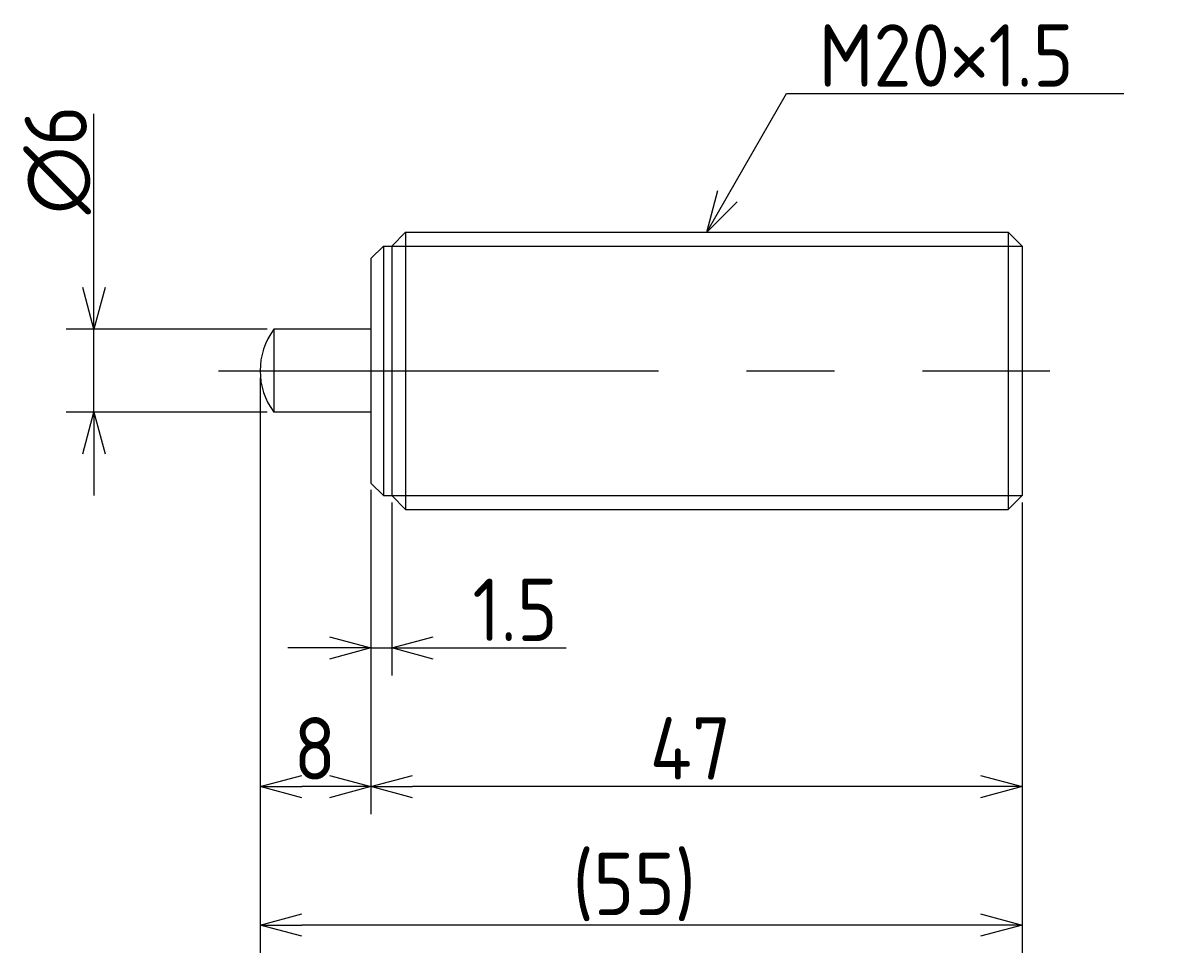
# Model space of a CAD drawing. Extents: x 83 to 318, y 133 to 200.
# Tile 2 of 2: x 235 to 318, y 133 to 200. Entities that reach past the tile are written whole.
import ezdxf

# ---------------------------------------------------------------- set-up
doc = ezdxf.new("R2010")
doc.units = 0
doc.header["$PDMODE"] = 3
doc.linetypes.add('CENTER', pattern=[50.8, 31.75, -6.35, 6.35, -6.35])
doc.layers.get('0').update_dxf_attribs({"linetype": 'CONTINUOUS'})
doc.layers.get('DEFPOINTS').update_dxf_attribs({"linetype": 'CONTINUOUS'})
for name, color, linetype in [('図形', 7, 'CONTINUOUS'), ('図枠', 7, 'CONTINUOUS'), ('寸法_文字', 3, 'CONTINUOUS')]:
    doc.layers.add(name, color=color, linetype=linetype)
doc.layers.get('0').off()
doc.styles.add('DIMENSION', font='isocp.shx', dxfattribs={"bigfont": 'bigfont.shx'})
doc.dimstyles.get("Standard").update_dxf_attribs({"dimtxt": 0.18, "dimasz": 0.18, "dimexe": 0.18, "dimexo": 0.0625, "dimgap": 0.09, "dimtad": 0, "dimtih": 1, "dimtoh": 1, "dimzin": 0, "dimcen": 0.09, "dimazin": 3, "dimtfac": 1, "dimtofl": 0, "dimtmove": 0, "dimatfit": 3})

# ---------------------------------------------------------------- blocks, each defined once
blk = doc.blocks.new('_OPEN30')
at = {"color": 0, "linetype": 'BYBLOCK'}
for p, q in [((-1, 0.268), (0, 0)), ((0, 0), (-1, -0.268)), ((0, 0), (-1, 0))]:
    blk.add_line(p, q, dxfattribs=at)
blk = doc.blocks.new('*U21')
at = {"layer": '寸法_文字', "color": 3, "style": 'DIMENSION'}
blk.add_text('1.5', height=4.5, dxfattribs=at).set_placement((267.325, 155.5))
blk = doc.blocks.new('*D4')
at = {"layer": 'DEFPOINTS', "color": 0}
for p in [(260, 166.9), (261.5, 166), (261.5, 155)]:
    blk.add_point(p, dxfattribs=at)
at = {"layer": '寸法_文字', "color": 3}
for p, q in [((260, 166.4), (260, 153)), ((261.5, 165.5), (261.5, 153)), ((257, 155), (254, 155)), ((260, 155), (261.5, 155)), ((264.5, 155), (274.086, 155))]:
    blk.add_line(p, q, dxfattribs=at)
at = {"layer": '図枠'}
blk.add_blockref('*U21', (0, 0), dxfattribs=at)
at = {"layer": '寸法_文字', "color": 3, "xscale": 3, "yscale": 3, "zscale": 3}
blk.add_blockref('_OPEN30', (260, 155), dxfattribs=at)
at = {"layer": '寸法_文字', "color": 3, "xscale": 3, "yscale": 3, "zscale": 3, "rotation": 180}
blk.add_blockref('_OPEN30', (261.5, 155), dxfattribs=at)
blk = doc.blocks.new('*U19')
at = {"layer": '寸法_文字', "color": 3, "style": 'DIMENSION'}
blk.add_text('47', height=4.5, dxfattribs=at).set_placement((280.125, 145.5))
blk = doc.blocks.new('*D5')
at = {"layer": 'DEFPOINTS', "color": 0}
for p in [(260, 166.9), (307, 166), (260, 145)]:
    blk.add_point(p, dxfattribs=at)
at = {"layer": '寸法_文字', "color": 3}
for p, q in [((260, 166.4), (260, 143)), ((307, 165.5), (307, 143)), ((304, 145), (263, 145))]:
    blk.add_line(p, q, dxfattribs=at)
at = {"layer": '図枠'}
blk.add_blockref('*U19', (0, 0), dxfattribs=at)
at = {"layer": '寸法_文字', "color": 3, "xscale": 3, "yscale": 3, "zscale": 3, "rotation": 180}
blk.add_blockref('_OPEN30', (260, 145), dxfattribs=at)
at = {"layer": '寸法_文字', "color": 3, "xscale": 3, "yscale": 3, "zscale": 3}
blk.add_blockref('_OPEN30', (307, 145), dxfattribs=at)
blk = doc.blocks.new('*U20')
at = {"layer": '寸法_文字', "color": 3, "style": 'DIMENSION'}
blk.add_text('8', height=4.5, dxfattribs=at).set_placement((254.425, 145.5))
blk = doc.blocks.new('*D6')
at = {"layer": 'DEFPOINTS', "color": 0}
for p in [(252, 175), (260, 166.9), (252, 145)]:
    blk.add_point(p, dxfattribs=at)
at = {"layer": '寸法_文字', "color": 3}
for p, q in [((252, 174.5), (252, 143)), ((260, 166.4), (260, 143)), ((257, 145), (255, 145))]:
    blk.add_line(p, q, dxfattribs=at)
at = {"layer": '図枠'}
blk.add_blockref('*U20', (0, 0), dxfattribs=at)
at = {"layer": '寸法_文字', "color": 3, "xscale": 3, "yscale": 3, "zscale": 3, "rotation": 180}
blk.add_blockref('_OPEN30', (252, 145), dxfattribs=at)
at = {"layer": '寸法_文字', "color": 3, "xscale": 3, "yscale": 3, "zscale": 3}
blk.add_blockref('_OPEN30', (260, 145), dxfattribs=at)
blk = doc.blocks.new('*U22')
at = {"layer": '寸法_文字', "color": 3, "style": 'DIMENSION'}
blk.add_text('∅6', height=4.5, rotation=90, dxfattribs=at).set_placement((239.5, 186.288))
blk = doc.blocks.new('*D7')
at = {"layer": 'DEFPOINTS', "color": 0}
for p in [(253, 178), (240, 172), (253, 172)]:
    blk.add_point(p, dxfattribs=at)
at = {"layer": '寸法_文字', "color": 3}
for p, q in [((240, 181), (240, 193.537)), ((252.5, 178), (238, 178)), ((240, 172), (240, 178)), ((252.5, 172), (238, 172)), ((240, 169), (240, 166))]:
    blk.add_line(p, q, dxfattribs=at)
at = {"layer": '図枠'}
blk.add_blockref('*U22', (0, 0), dxfattribs=at)
at = {"layer": '寸法_文字', "color": 3, "xscale": 3, "yscale": 3, "zscale": 3}
for p, rotation in [((240, 178), 270), ((240, 172), 90)]:
    blk.add_blockref('_OPEN30', p, dxfattribs=dict(at, rotation=rotation))
blk = doc.blocks.new('*U23')
at = {"layer": '寸法_文字', "color": 3, "style": 'DIMENSION'}
blk.add_text('(55)', height=4.5, dxfattribs=at).set_placement((274.55, 135.725))
blk = doc.blocks.new('*D8')
at = {"layer": 'DEFPOINTS', "color": 0}
for p in [(252, 175), (307, 166), (252, 135)]:
    blk.add_point(p, dxfattribs=at)
at = {"layer": '寸法_文字', "color": 3}
for p, q in [((252, 174.5), (252, 133)), ((307, 165.5), (307, 133)), ((304, 135), (255, 135))]:
    blk.add_line(p, q, dxfattribs=at)
at = {"layer": '図枠'}
blk.add_blockref('*U23', (0, 0), dxfattribs=at)
at = {"layer": '寸法_文字', "color": 3, "xscale": 3, "yscale": 3, "zscale": 3, "rotation": 180}
blk.add_blockref('_OPEN30', (252, 135), dxfattribs=at)
at = {"layer": '寸法_文字', "color": 3, "xscale": 3, "yscale": 3, "zscale": 3}
blk.add_blockref('_OPEN30', (307, 135), dxfattribs=at)
blk = doc.blocks.new('*U17')
at = {"layer": '寸法_文字'}
blk.add_lwpolyline([(285.745, 187.601), (290, 195), (292.5, 195), (314.336, 195)], dxfattribs=at)
at = {"layer": '寸法_文字', "xscale": 3, "yscale": 3, "zscale": 3, "rotation": 240.1010981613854}
blk.add_blockref('_OPEN30', (284.25, 185), dxfattribs=at)
blk = doc.blocks.new('*U18')
at = {"layer": '寸法_文字', "style": 'DIMENSION'}
blk.add_text('M20×1.5', height=4.5, dxfattribs=at).set_placement((292.325, 195.5))

msp = doc.modelspace()

# ---------------------------------------------------------------- linework, layer by layer
at = {"layer": '図形'}
for p, q in [((262.5, 185), (261.5, 184)), ((262.5, 185), (306, 185)), ((262.5, 185), (262.5, 165)), ((306, 185), (306, 165)), ((306, 185), (307, 184)), ((260, 183.1), (260.9, 184)), ((260.9, 184), (260.9, 166)), ((260.9, 184), (261.5, 184)), ((261.5, 184), (261.5, 166)), ((307, 184), (307, 166)), ((260, 183.1), (260, 166.9)), ((253, 178), (253, 172)), ((260, 178), (253, 178)), ((260, 172), (253, 172)), ((260, 166.9), (260.9, 166)), ((260.9, 166), (261.5, 166)), ((262.5, 165), (261.5, 166)), ((306, 165), (307, 166)), ((262.5, 165), (306, 165))]:
    msp.add_line(p, q, dxfattribs=at)
at = {"layer": '図形', "color": 3}
for p, q in [((261.5, 184), (307, 184)), ((261.5, 166), (307, 166))]:
    msp.add_line(p, q, dxfattribs=at)
at = {"layer": '図形', "color": 3, "linetype": 'CENTER'}
msp.add_line((249, 175), (309, 175), dxfattribs=at)
at = {"layer": '図形'}
msp.add_arc((257, 175), 5, 143.1301, 216.8699, dxfattribs=at)

# ---------------------------------------------------------------- block references
at = {"layer": '図枠'}
for name in ['*U18', '*U17']:
    msp.add_blockref(name, (0, 0), dxfattribs=at)

# ---------------------------------------------------------------- dimensions: what is measured, and where the dimension line sits
at = {"layer": '寸法_文字'}
dim = msp.add_linear_dim(base=(240, 172), p1=(253, 178), p2=(253, 172), angle=90, text='%%c<>', dimstyle='Standard', dxfattribs=at)
dim.commit()
dim.dimension.update_dxf_attribs({"geometry": '*D7', "text_midpoint": (240, 190), "dimtype": 128})
for base, p1, p2, picture, middle in [((252, 145), (260, 166.9), (252, 175), '*D6', (256, 145)), ((261.5, 155), (260, 166.9), (261.5, 166), '*D4', (270.793, 155)), ((260, 145), (307, 166), (260, 166.9), '*D5', (283.5, 145))]:
    dim = msp.add_linear_dim(base=base, p1=p1, p2=p2, dimstyle='Standard', dxfattribs=at)
    dim.commit()
    dim.dimension.update_dxf_attribs({"geometry": picture, "text_midpoint": middle, "dimtype": 128})
dim = msp.add_linear_dim(base=(252, 135), p1=(307, 166), p2=(252, 175), text='(<>)', dimstyle='Standard', dxfattribs=at)
dim.commit()
dim.dimension.update_dxf_attribs({"geometry": '*D8', "text_midpoint": (279.5, 135), "dimtype": 128})

doc.saveas('drawing.dxf')
